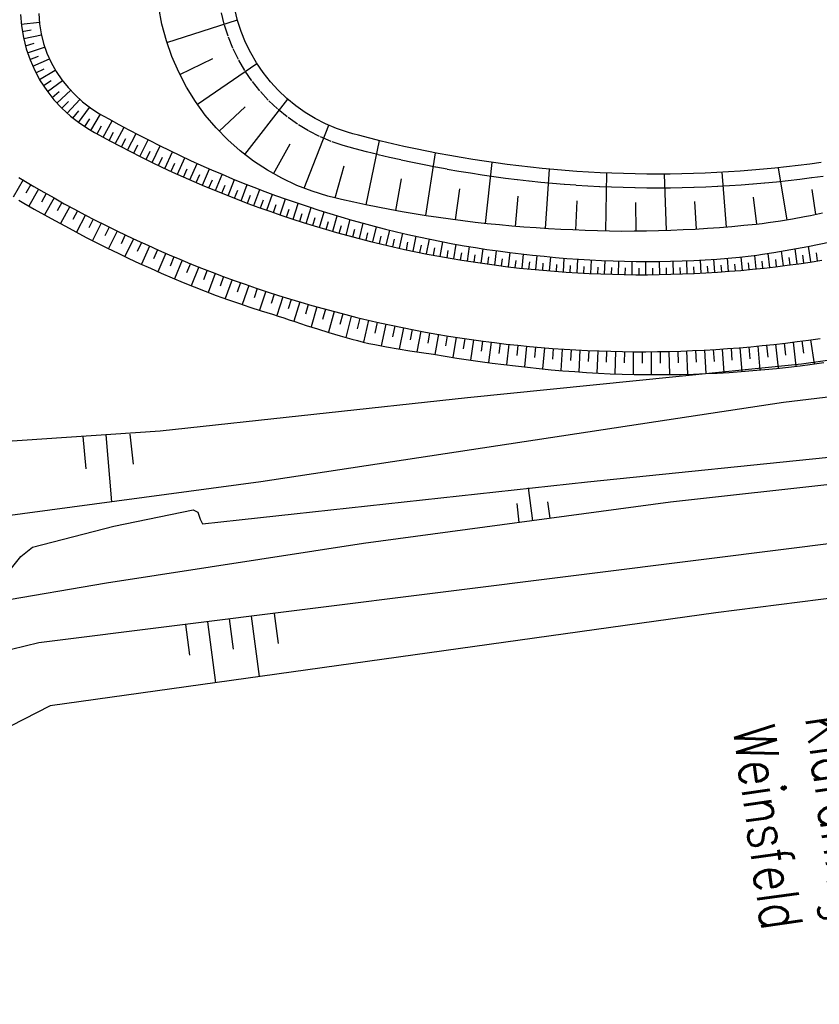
# Model space of a CAD drawing. Extents: x 446388 to 447135, y 445359 to 446567.
# Tile 38 of 80: x 446495 to 446530, y 445891 to 445933. Entities that reach past the tile are written whole.
import ezdxf

# ---------------------------------------------------------------- set-up
doc = ezdxf.new("R2010")
doc.units = 0
doc.header["$LTSCALE"] = 2
doc.header["$MEASUREMENT"] = 0
doc.linetypes.add('AUSGEZOGEN', pattern=[0])
doc.linetypes.add('PUNKTX2', pattern=[0.5, 0.25, -0.25])
for name, color, linetype in [('Bestand', 8, 'CONTINUOUS'), ('DB-Andere_Planungen', 15, 'CONTINUOUS'), ('DB-RRB_41-201c', 15, 'CONTINUOUS'), ('DB-Zufahrt_Sued_RRB_41-201', 15, 'CONTINUOUS'), ('FBRTOP', 250, 'AUSGEZOGEN')]:
    doc.layers.add(name, color=color, linetype=linetype)
doc.styles.add('ROMANS', font='romans.shx', dxfattribs={"width": 0.8})

msp = doc.modelspace()

# ---------------------------------------------------------------- linework, layer by layer
at = {"layer": 'Bestand', "color": 15, "linetype": 'Continuous'}
for p, q in [((446528.967, 445918.145), (446538.821, 445919.57)), ((446514.652, 445916.711), (446528.967, 445918.145)), ((446540.8, 445918), (446528.2, 445916.5)), ((446501.478, 445915.277), (446514.652, 445916.711)), ((446528.2, 445916.5), (446523.197, 445915.734)), ((446523.197, 445915.734), (446505.8, 445913.1)), ((446490.065, 445914.514), (446501.478, 445915.277)), ((446519.8, 445913.1), (446539.5, 445915.1)), ((446536.315, 445913.667), (446523.353, 445912.222)), ((446505.8, 445913.1), (446494.6, 445911.6)), ((446503.3, 445911.3), (446519.8, 445913.1)), ((446549.064, 445912.826), (446525.007, 445909.8)), ((446523.353, 445912.222), (446510.193, 445910.457)), ((446499.5, 445911.2), (446502.9, 445911.9)), ((446502.9, 445911.9), (446503.1, 445911.8)), ((446503.1, 445911.8), (446503.2, 445911.5)), ((446496, 445910.3), (446499.5, 445911.2)), ((446503.2, 445911.5), (446503.3, 445911.3)), ((446495.5, 445909.9), (446496, 445910.3)), ((446510.193, 445910.457), (446499.184, 445908.755)), ((446549.502, 445910.564), (446525.294, 445907.478)), ((446495.1, 445909.4), (446495.5, 445909.9)), ((446525.007, 445909.8), (446496.277, 445906.19)), ((446499.184, 445908.755), (446490.842, 445907.326)), ((446525.294, 445907.478), (446496.762, 445903.497)), ((446505.382, 445907.334), (446505.72, 445904.747)), ((446506.371, 445907.458), (446506.539, 445906.171)), ((446502.564, 445906.98), (446502.735, 445905.667)), ((446503.503, 445907.098), (446503.845, 445904.485)), ((446504.443, 445907.216), (446504.612, 445905.916)), ((446496.277, 445906.19), (446493.012, 445905.398)), ((446496.762, 445903.497), (446495.067, 445902.626))]:
    msp.add_line(p, q, dxfattribs=at)
at = {"layer": 'DB-Andere_Planungen'}
for p, q in [((446498.17, 445915.038), (446498.286, 445913.653)), ((446499.155, 445915.101), (446499.397, 445912.235)), ((446500.18, 445915.137), (446500.325, 445913.853)), ((446517.45, 445911.426), (446517.266, 445912.842)), ((446516.866, 445911.35), (446516.778, 445912.167)), ((446518.19, 445911.541), (446518.1, 445912.231))]:
    msp.add_line(p, q, dxfattribs=at)
at = {"layer": 'DB-RRB_41-201c', "linetype": 'Continuous'}
for p, q in [((446501.555, 445932.702), (446501.42, 445933.417)), ((446504.801, 445932.866), (446504.681, 445933.351)), ((446501.744, 445931.999), (446501.555, 445932.702)), ((446501.769, 445931.922), (446504.793, 445932.895)), ((446504.954, 445932.39), (446504.801, 445932.866)), ((446505.141, 445931.927), (446504.954, 445932.39)), ((446501.985, 445931.314), (446501.744, 445931.999)), ((446505.361, 445931.478), (446505.141, 445931.927)), ((446505.612, 445931.045), (446505.361, 445931.478)), ((446502.274, 445930.649), (446501.985, 445931.314)), ((446502.326, 445930.545), (446503.732, 445931.239)), ((446503.075, 445929.274), (446505.625, 445931.025)), ((446505.893, 445930.632), (446505.612, 445931.045)), ((446502.61, 445930.008), (446502.274, 445930.649)), ((446506.203, 445930.24), (446505.893, 445930.632)), ((446506.541, 445929.871), (446506.203, 445930.24)), ((446502.992, 445929.395), (446502.61, 445930.008)), ((446506.903, 445929.527), (446506.541, 445929.871)), ((446503.415, 445928.812), (446502.992, 445929.395)), ((446505.105, 445927.122), (446506.951, 445929.487)), ((446507.29, 445929.21), (446506.903, 445929.527)), ((446503.879, 445928.263), (446503.415, 445928.812)), ((446504.014, 445928.118), (446505.123, 445929.163)), ((446507.698, 445928.921), (446507.29, 445929.21)), ((446508.126, 445928.662), (446507.698, 445928.921)), ((446508.571, 445928.435), (446508.126, 445928.662)), ((446509.031, 445928.239), (446508.571, 445928.435)), ((446504.38, 445927.749), (446503.879, 445928.263)), ((446507.646, 445925.674), (446508.703, 445928.376)), ((446509.504, 445928.077), (446509.031, 445928.239)), ((446509.744, 445928.009), (446509.504, 445928.077)), ((446509.986, 445927.944), (446509.744, 445928.009)), ((446504.915, 445927.274), (446504.38, 445927.749)), ((446506.331, 445926.299), (446507.054, 445927.585)), ((446510.47, 445927.819), (446509.986, 445927.944)), ((446510.308, 445924.964), (446510.881, 445927.716)), ((446510.955, 445927.698), (446510.47, 445927.819)), ((446511.441, 445927.582), (446510.955, 445927.698)), ((446511.929, 445927.471), (446511.441, 445927.582)), ((446505.482, 445926.84), (446504.915, 445927.274)), ((446512.417, 445927.365), (446511.929, 445927.471)), ((446512.907, 445927.264), (446512.417, 445927.365)), ((446512.86, 445924.501), (446513.285, 445927.19)), ((446513.398, 445927.168), (446512.907, 445927.264)), ((446513.889, 445927.077), (446513.398, 445927.168)), ((446506.077, 445926.448), (446505.482, 445926.84)), ((446514.382, 445926.99), (446513.889, 445927.077)), ((446514.875, 445926.909), (446514.382, 445926.99)), ((446515.369, 445926.832), (446514.875, 445926.909)), ((446515.864, 445926.761), (446515.369, 445926.832)), ((446515.43, 445924.162), (446515.713, 445926.783)), ((446516.359, 445926.694), (446515.864, 445926.761)), ((446516.856, 445926.632), (446516.359, 445926.694)), ((446529.323, 445926.711), (446528.827, 445926.648)), ((446529.818, 445926.779), (446529.323, 445926.711)), ((446506.697, 445926.1), (446506.077, 445926.448)), ((446508.986, 445925.259), (446509.365, 445926.633)), ((446517.352, 445926.576), (446516.856, 445926.632)), ((446517.85, 445926.524), (446517.352, 445926.576)), ((446518.348, 445926.477), (446517.85, 445926.524)), ((446518.003, 445923.948), (446518.168, 445926.494)), ((446518.846, 445926.435), (446518.348, 445926.477)), ((446519.344, 445926.398), (446518.846, 445926.435)), ((446519.843, 445926.367), (446519.344, 445926.398)), ((446520.343, 445926.34), (446519.843, 445926.367)), ((446520.842, 445926.318), (446520.343, 445926.34)), ((446520.588, 445923.839), (446520.63, 445926.327)), ((446521.342, 445926.301), (446520.842, 445926.318)), ((446521.842, 445926.289), (446521.342, 445926.301)), ((446522.342, 445926.282), (446521.842, 445926.289)), ((446522.842, 445926.281), (446522.342, 445926.282)), ((446523.342, 445926.284), (446522.842, 445926.281)), ((446523.178, 445923.858), (446523.093, 445926.282)), ((446523.842, 445926.292), (446523.342, 445926.284)), ((446524.341, 445926.305), (446523.842, 445926.292)), ((446524.841, 445926.323), (446524.341, 445926.305)), ((446525.341, 445926.346), (446524.841, 445926.323)), ((446525.84, 445926.374), (446525.341, 445926.346)), ((446525.755, 445924.007), (446525.565, 445926.359)), ((446526.339, 445926.408), (446525.84, 445926.374)), ((446526.837, 445926.446), (446526.339, 445926.408)), ((446527.335, 445926.489), (446526.837, 445926.446)), ((446527.833, 445926.537), (446527.335, 445926.489)), ((446528.33, 445926.59), (446527.833, 445926.537)), ((446528.354, 445924.313), (446527.988, 445926.553)), ((446528.827, 445926.648), (446528.33, 445926.59)), ((446507.338, 445925.799), (446506.697, 445926.1)), ((446511.581, 445924.718), (446511.83, 445926.078)), ((446507.998, 445925.544), (446507.338, 445925.799)), ((446508.673, 445925.337), (446507.998, 445925.544)), ((446514.142, 445924.316), (446514.319, 445925.644)), ((446529.582, 445924.546), (446529.42, 445925.624)), ((446508.965, 445925.264), (446508.673, 445925.337)), ((446509.258, 445925.195), (446508.965, 445925.264)), ((446509.774, 445925.079), (446509.258, 445925.195)), ((446510.29, 445924.968), (446509.774, 445925.079)), ((446516.715, 445924.04), (446516.827, 445925.331)), ((446519.293, 445923.884), (446519.347, 445925.139)), ((446521.883, 445923.83), (446521.872, 445925.06)), ((446524.467, 445923.916), (446524.398, 445925.11)), ((446527.057, 445924.131), (446526.919, 445925.286)), ((446510.808, 445924.863), (446510.29, 445924.968)), ((446511.327, 445924.764), (446510.808, 445924.863)), ((446511.846, 445924.67), (446511.327, 445924.764)), ((446512.367, 445924.58), (446511.846, 445924.67)), ((446529.864, 445924.607), (446529.608, 445924.551)), ((446512.887, 445924.497), (446512.367, 445924.58)), ((446513.409, 445924.418), (446512.887, 445924.497)), ((446513.931, 445924.344), (446513.409, 445924.418)), ((446514.454, 445924.276), (446513.931, 445924.344)), ((446514.977, 445924.213), (446514.454, 445924.276)), ((446515.5, 445924.155), (446514.977, 445924.213)), ((446527.546, 445924.186), (446527.286, 445924.156)), ((446528.064, 445924.262), (446527.546, 445924.186)), ((446528.58, 445924.354), (446528.064, 445924.262)), ((446529.095, 445924.45), (446528.58, 445924.354)), ((446529.352, 445924.499), (446529.095, 445924.45)), ((446529.608, 445924.551), (446529.352, 445924.499)), ((446516.024, 445924.102), (446515.5, 445924.155)), ((446516.548, 445924.054), (446516.024, 445924.102)), ((446517.073, 445924.011), (446516.548, 445924.054)), ((446517.597, 445923.973), (446517.073, 445924.011)), ((446518.122, 445923.941), (446517.597, 445923.973)), ((446518.647, 445923.913), (446518.122, 445923.941)), ((446519.172, 445923.889), (446518.647, 445923.913)), ((446519.696, 445923.866), (446519.172, 445923.889)), ((446520.221, 445923.848), (446519.696, 445923.866)), ((446520.746, 445923.835), (446520.221, 445923.848)), ((446521.271, 445923.828), (446520.746, 445923.835)), ((446521.796, 445923.829), (446521.271, 445923.828)), ((446522.32, 445923.836), (446521.796, 445923.829)), ((446522.845, 445923.847), (446522.32, 445923.836)), ((446523.369, 445923.864), (446522.845, 445923.847)), ((446523.893, 445923.886), (446523.369, 445923.864)), ((446524.416, 445923.913), (446523.893, 445923.886)), ((446524.939, 445923.946), (446524.416, 445923.913)), ((446525.462, 445923.983), (446524.939, 445923.946)), ((446525.984, 445924.026), (446525.462, 445923.983)), ((446526.505, 445924.074), (446525.984, 445924.026)), ((446527.026, 445924.128), (446526.505, 445924.074)), ((446527.286, 445924.156), (446527.026, 445924.128))]:
    msp.add_line(p, q, dxfattribs=at)
at = {"layer": 'DB-RRB_41-201c', "linetype": 'PUNKTX2'}
for p, q in [((446504.223, 445932.702), (446504.094, 445933.229)), ((446504.39, 445932.186), (446504.223, 445932.702)), ((446504.593, 445931.682), (446504.39, 445932.186)), ((446504.832, 445931.195), (446504.593, 445931.682)), ((446505.104, 445930.726), (446504.832, 445931.195)), ((446505.41, 445930.277), (446505.104, 445930.726)), ((446505.746, 445929.851), (446505.41, 445930.277)), ((446506.113, 445929.451), (446505.746, 445929.851)), ((446506.506, 445929.077), (446506.113, 445929.451)), ((446506.926, 445928.733), (446506.506, 445929.077)), ((446507.369, 445928.419), (446506.926, 445928.733)), ((446507.833, 445928.138), (446507.369, 445928.419)), ((446508.316, 445927.891), (446507.833, 445928.138)), ((446508.816, 445927.679), (446508.316, 445927.891)), ((446509.329, 445927.503), (446508.816, 445927.679)), ((446509.58, 445927.431), (446509.329, 445927.503)), ((446509.832, 445927.364), (446509.58, 445927.431)), ((446510.322, 445927.237), (446509.832, 445927.364)), ((446510.813, 445927.115), (446510.322, 445927.237)), ((446511.305, 445926.998), (446510.813, 445927.115)), ((446511.799, 445926.886), (446511.305, 445926.998)), ((446512.293, 445926.778), (446511.799, 445926.886)), ((446512.789, 445926.676), (446512.293, 445926.778)), ((446513.285, 445926.579), (446512.789, 445926.676)), ((446513.783, 445926.486), (446513.285, 445926.579)), ((446514.281, 445926.399), (446513.783, 445926.486)), ((446514.78, 445926.316), (446514.281, 445926.399)), ((446515.28, 445926.239), (446514.78, 445926.316)), ((446515.781, 445926.166), (446515.28, 445926.239)), ((446516.282, 445926.099), (446515.781, 445926.166)), ((446516.785, 445926.037), (446516.282, 445926.099)), ((446517.287, 445925.979), (446516.785, 445926.037)), ((446517.791, 445925.927), (446517.287, 445925.979)), ((446518.294, 445925.879), (446517.791, 445925.927)), ((446518.799, 445925.837), (446518.294, 445925.879)), ((446526.886, 445925.848), (446526.381, 445925.809)), ((446527.39, 445925.891), (446526.886, 445925.848)), ((446527.894, 445925.94), (446527.39, 445925.891)), ((446528.397, 445925.994), (446527.894, 445925.94)), ((446528.899, 445926.052), (446528.397, 445925.994)), ((446529.401, 445926.116), (446528.899, 445926.052)), ((446529.903, 445926.185), (446529.401, 445926.116)), ((446519.303, 445925.8), (446518.799, 445925.837)), ((446519.808, 445925.768), (446519.303, 445925.8)), ((446520.314, 445925.741), (446519.808, 445925.768)), ((446520.819, 445925.718), (446520.314, 445925.741)), ((446521.325, 445925.701), (446520.819, 445925.718)), ((446521.831, 445925.689), (446521.325, 445925.701)), ((446522.337, 445925.682), (446521.831, 445925.689)), ((446522.843, 445925.681), (446522.337, 445925.682)), ((446523.349, 445925.684), (446522.843, 445925.681)), ((446523.854, 445925.692), (446523.349, 445925.684)), ((446524.36, 445925.705), (446523.854, 445925.692)), ((446524.866, 445925.724), (446524.36, 445925.705)), ((446525.371, 445925.747), (446524.866, 445925.724)), ((446525.877, 445925.776), (446525.371, 445925.747)), ((446526.381, 445925.809), (446525.877, 445925.776))]:
    msp.add_line(p, q, dxfattribs=at)
at = {"layer": 'DB-Zufahrt_Sued_RRB_41-201', "linetype": 'Continuous'}
for p, q in [((446495.496, 445933.127), (446495.536, 445932.629)), ((446496.285, 445933.158), (446496.312, 445932.724)), ((446495.527, 445932.709), (446496.306, 445932.793)), ((446495.536, 445932.629), (446495.618, 445932.136)), ((446496.312, 445932.724), (446496.378, 445932.294)), ((446495.57, 445932.397), (446495.954, 445932.46)), ((446495.629, 445932.087), (446496.386, 445932.256)), ((446496.378, 445932.294), (446496.482, 445931.872)), ((446495.618, 445932.136), (446495.74, 445931.651)), ((446495.704, 445931.78), (446496.076, 445931.886)), ((446496.482, 445931.872), (446496.623, 445931.46)), ((446495.74, 445931.651), (446495.903, 445931.178)), ((446495.793, 445931.482), (446496.526, 445931.727)), ((446496.623, 445931.46), (446496.802, 445931.063)), ((446495.898, 445931.189), (446496.259, 445931.328)), ((446495.903, 445931.178), (446496.104, 445930.721)), ((446496.019, 445930.903), (446496.729, 445931.214)), ((446496.802, 445931.063), (446497.016, 445930.685)), ((446496.104, 445930.721), (446496.342, 445930.282)), ((446496.156, 445930.619), (446496.503, 445930.795)), ((446496.307, 445930.342), (446496.985, 445930.736)), ((446497.016, 445930.685), (446497.262, 445930.327)), ((446496.342, 445930.282), (446496.616, 445929.864)), ((446496.473, 445930.074), (446496.802, 445930.291)), ((446496.652, 445929.815), (446497.292, 445930.288)), ((446497.262, 445930.327), (446497.537, 445929.992)), ((446496.616, 445929.864), (446496.925, 445929.47)), ((446496.845, 445929.565), (446497.154, 445929.821)), ((446497.052, 445929.326), (446497.643, 445929.875)), ((446497.537, 445929.992), (446497.832, 445929.676)), ((446497.832, 445929.676), (446498.149, 445929.38)), ((446496.925, 445929.47), (446497.264, 445929.103)), ((446497.267, 445929.1), (446497.55, 445929.388)), ((446497.494, 445928.887), (446498.031, 445929.484)), ((446498.149, 445929.38), (446498.492, 445929.116)), ((446497.264, 445929.103), (446497.633, 445928.766)), ((446497.733, 445928.685), (446497.986, 445928.996)), ((446497.984, 445928.494), (446498.456, 445929.142)), ((446498.492, 445929.116), (446498.855, 445928.88)), ((446498.508, 445928.156), (446498.917, 445928.844)), ((446498.855, 445928.88), (446499.062, 445928.762)), ((446497.633, 445928.766), (446498.029, 445928.461)), ((446498.029, 445928.461), (446498.449, 445928.19)), ((446498.244, 445928.317), (446498.462, 445928.653)), ((446499.035, 445927.864), (446499.418, 445928.568)), ((446499.062, 445928.762), (446499.272, 445928.647)), ((446499.272, 445928.647), (446499.704, 445928.413)), ((446499.704, 445928.413), (446500.139, 445928.184)), ((446498.449, 445928.19), (446498.666, 445928.066)), ((446498.666, 445928.066), (446498.885, 445927.946)), ((446498.773, 445928.007), (446498.969, 445928.356)), ((446499.296, 445927.723), (446499.485, 445928.076)), ((446499.557, 445927.583), (446499.932, 445928.293)), ((446500.082, 445927.309), (446500.448, 445928.022)), ((446500.139, 445928.184), (446500.574, 445927.956)), ((446498.885, 445927.946), (446499.325, 445927.707)), ((446499.325, 445927.707), (446499.766, 445927.473)), ((446499.819, 445927.445), (446500.004, 445927.801)), ((446500.574, 445927.956), (446501.011, 445927.729)), ((446500.609, 445927.042), (446500.966, 445927.752)), ((446501.011, 445927.729), (446501.45, 445927.507)), ((446499.766, 445927.473), (446500.21, 445927.243)), ((446500.21, 445927.243), (446500.657, 445927.018)), ((446500.345, 445927.175), (446500.526, 445927.531)), ((446500.876, 445926.91), (446501.05, 445927.265)), ((446501.142, 445926.78), (446501.484, 445927.49)), ((446501.45, 445927.507), (446501.891, 445927.29)), ((446501.677, 445926.525), (446502.007, 445927.234)), ((446501.891, 445927.29), (446502.335, 445927.077)), ((446500.657, 445927.018), (446501.106, 445926.797)), ((446501.106, 445926.797), (446501.557, 445926.582)), ((446501.411, 445926.651), (446501.578, 445927.007)), ((446501.946, 445926.4), (446502.108, 445926.754)), ((446502.215, 445926.278), (446502.534, 445926.984)), ((446502.335, 445927.077), (446502.78, 445926.869)), ((446502.756, 445926.036), (446503.063, 445926.739)), ((446502.78, 445926.869), (446503.228, 445926.665)), ((446501.557, 445926.582), (446502.01, 445926.371)), ((446502.01, 445926.371), (446502.465, 445926.164)), ((446502.485, 445926.156), (446502.641, 445926.508)), ((446503.228, 445926.665), (446503.678, 445926.466)), ((446503.298, 445925.802), (446503.597, 445926.502)), ((446503.678, 445926.466), (446504.131, 445926.272)), ((446503.845, 445925.573), (446504.132, 445926.271)), ((446504.131, 445926.272), (446504.585, 445926.082)), ((446495.601, 445926.029), (446495.182, 445925.294)), ((446495.418, 445926.135), (446495.634, 445926.01)), ((446495.634, 445926.01), (446496.064, 445925.754)), ((446502.465, 445926.164), (446502.923, 445925.963)), ((446502.923, 445925.963), (446503.383, 445925.766)), ((446503.026, 445925.918), (446503.178, 445926.269)), ((446503.571, 445925.687), (446503.718, 445926.036)), ((446504.395, 445925.352), (446504.669, 445926.048)), ((446504.585, 445926.082), (446505.041, 445925.897)), ((446505.041, 445925.897), (446505.499, 445925.717)), ((446495.936, 445925.83), (446495.724, 445925.467)), ((446496.266, 445925.636), (446495.848, 445924.913)), ((446496.064, 445925.754), (446496.496, 445925.503)), ((446496.598, 445925.445), (446496.392, 445925.085)), ((446496.496, 445925.503), (446496.931, 445925.257)), ((446503.383, 445925.766), (446503.844, 445925.574)), ((446503.844, 445925.574), (446504.308, 445925.386)), ((446504.12, 445925.462), (446504.26, 445925.81)), ((446504.672, 445925.244), (446504.805, 445925.591)), ((446504.947, 445925.138), (446505.21, 445925.83)), ((446505.499, 445925.717), (446505.959, 445925.542)), ((446505.501, 445924.93), (446505.754, 445925.62)), ((446505.959, 445925.542), (446506.421, 445925.371)), ((446495.419, 445925.159), (446495.639, 445925.031)), ((446495.639, 445925.031), (446496.082, 445924.782)), ((446496.93, 445925.257), (446496.527, 445924.538)), ((446496.931, 445925.257), (446497.368, 445925.014)), ((446497.264, 445925.071), (446497.065, 445924.71)), ((446497.368, 445925.014), (446497.808, 445924.776)), ((446504.308, 445925.386), (446504.773, 445925.204)), ((446504.773, 445925.204), (446505.241, 445925.026)), ((446505.224, 445925.033), (446505.353, 445925.378)), ((446505.241, 445925.026), (446505.71, 445924.853)), ((446505.779, 445924.829), (446505.903, 445925.173)), ((446506.058, 445924.729), (446506.3, 445925.416)), ((446506.421, 445925.371), (446506.885, 445925.206)), ((446506.616, 445924.535), (446506.85, 445925.218)), ((446506.885, 445925.206), (446507.351, 445925.045)), ((446507.178, 445924.348), (446507.401, 445925.028)), ((446507.351, 445925.045), (446507.818, 445924.889)), ((446496.082, 445924.782), (446496.527, 445924.538)), ((446497.6, 445924.888), (446497.205, 445924.161)), ((446497.937, 445924.707), (446497.741, 445924.342)), ((446497.808, 445924.776), (446498.249, 445924.542)), ((446505.71, 445924.853), (446506.181, 445924.686)), ((446506.181, 445924.686), (446506.654, 445924.523)), ((446506.337, 445924.632), (446506.456, 445924.974)), ((446506.897, 445924.441), (446507.011, 445924.782)), ((446507.46, 445924.258), (446507.568, 445924.596)), ((446507.741, 445924.169), (446507.955, 445924.844)), ((446507.818, 445924.889), (446508.287, 445924.737)), ((446508.287, 445924.737), (446508.757, 445924.59)), ((446508.307, 445923.995), (446508.51, 445924.667)), ((446508.757, 445924.59), (446509.229, 445924.447)), ((446496.527, 445924.538), (446496.971, 445924.29)), ((446496.971, 445924.29), (446497.416, 445924.046)), ((446498.274, 445924.529), (446497.888, 445923.793)), ((446498.249, 445924.542), (446498.694, 445924.312)), ((446498.614, 445924.353), (446498.423, 445923.983)), ((446498.955, 445924.18), (446498.577, 445923.435)), ((446498.694, 445924.312), (446499.14, 445924.087)), ((446506.654, 445924.523), (446507.128, 445924.364)), ((446507.128, 445924.364), (446507.604, 445924.211)), ((446507.604, 445924.211), (446508.081, 445924.063)), ((446508.024, 445924.081), (446508.128, 445924.418)), ((446508.591, 445923.911), (446508.69, 445924.246)), ((446508.875, 445923.829), (446509.068, 445924.495)), ((446509.229, 445924.447), (446509.702, 445924.309)), ((446509.446, 445923.67), (446509.627, 445924.331)), ((446509.702, 445924.309), (446510.177, 445924.176)), ((446510.02, 445923.516), (446510.186, 445924.173)), ((446510.177, 445924.176), (446510.653, 445924.048)), ((446497.416, 445924.046), (446497.864, 445923.805)), ((446497.864, 445923.805), (446498.314, 445923.569)), ((446499.295, 445924.01), (446499.11, 445923.634)), ((446499.14, 445924.087), (446499.588, 445923.866)), ((446499.638, 445923.842), (446499.271, 445923.086)), ((446499.588, 445923.866), (446500.039, 445923.649)), ((446508.081, 445924.063), (446508.56, 445923.92)), ((446508.56, 445923.92), (446509.041, 445923.782)), ((446509.041, 445923.782), (446509.523, 445923.648)), ((446509.159, 445923.749), (446509.254, 445924.08)), ((446509.732, 445923.593), (446509.819, 445923.922)), ((446510.307, 445923.444), (446510.387, 445923.771)), ((446510.593, 445923.372), (446510.751, 445924.023)), ((446510.653, 445924.048), (446511.131, 445923.926)), ((446511.131, 445923.926), (446511.61, 445923.809)), ((446511.167, 445923.234), (446511.317, 445923.88)), ((446511.61, 445923.809), (446512.09, 445923.696)), ((446511.744, 445923.103), (446511.884, 445923.744)), ((446498.314, 445923.569), (446498.766, 445923.338)), ((446498.766, 445923.338), (446499.221, 445923.11)), ((446499.983, 445923.676), (446499.801, 445923.296)), ((446500.329, 445923.513), (446499.97, 445922.747)), ((446500.039, 445923.649), (446500.492, 445923.437)), ((446500.492, 445923.437), (446500.946, 445923.229)), ((446500.674, 445923.353), (446500.498, 445922.967)), ((446509.523, 445923.648), (446510.006, 445923.52)), ((446510.006, 445923.52), (446510.491, 445923.397)), ((446510.491, 445923.397), (446510.977, 445923.278)), ((446510.88, 445923.302), (446510.957, 445923.626)), ((446511.455, 445923.167), (446511.528, 445923.489)), ((446512.033, 445923.04), (446512.101, 445923.359)), ((446512.09, 445923.696), (446512.571, 445923.589)), ((446512.323, 445922.979), (446512.453, 445923.615)), ((446512.571, 445923.589), (446513.054, 445923.487)), ((446512.902, 445922.862), (446513.024, 445923.493)), ((446513.054, 445923.487), (446513.538, 445923.39)), ((446513.484, 445922.752), (446513.596, 445923.379)), ((446513.538, 445923.39), (446514.023, 445923.298)), ((446529.73, 445923.278), (446530.212, 445923.38)), ((446499.221, 445923.11), (446499.677, 445922.887)), ((446501.022, 445923.195), (446500.674, 445922.418)), ((446500.946, 445923.229), (446501.403, 445923.025)), ((446501.371, 445923.04), (446501.199, 445922.649)), ((446501.403, 445923.025), (446501.862, 445922.826)), ((446510.977, 445923.278), (446511.464, 445923.165)), ((446511.464, 445923.165), (446511.952, 445923.057)), ((446511.952, 445923.057), (446512.441, 445922.954)), ((446512.441, 445922.954), (446512.931, 445922.856)), ((446512.612, 445922.92), (446512.675, 445923.237)), ((446513.193, 445922.807), (446513.251, 445923.121)), ((446513.775, 445922.7), (446513.829, 445923.012)), ((446514.023, 445923.298), (446514.508, 445923.212)), ((446514.066, 445922.65), (446514.17, 445923.272)), ((446514.358, 445922.601), (446514.408, 445922.911)), ((446514.508, 445923.212), (446514.995, 445923.131)), ((446514.65, 445922.555), (446514.745, 445923.172)), ((446514.995, 445923.131), (446515.483, 445923.056)), ((446515.235, 445922.466), (446515.321, 445923.08)), ((446515.483, 445923.056), (446515.972, 445922.986)), ((446515.82, 445922.385), (446515.899, 445922.996)), ((446515.972, 445922.986), (446516.461, 445922.921)), ((446516.407, 445922.311), (446516.477, 445922.919)), ((446516.461, 445922.921), (446516.951, 445922.862)), ((446527.3, 445922.846), (446527.788, 445922.922)), ((446527.788, 445922.922), (446528.275, 445923.003)), ((446528.197, 445922.354), (446528.119, 445922.977)), ((446528.275, 445923.003), (446528.761, 445923.09)), ((446528.782, 445922.432), (446528.695, 445923.078)), ((446528.761, 445923.09), (446529.246, 445923.181)), ((446529.246, 445923.181), (446529.73, 445923.278)), ((446529.368, 445922.517), (446529.268, 445923.186)), ((446529.66, 445922.562), (446529.607, 445922.903)), ((446499.677, 445922.887), (446500.136, 445922.668)), ((446500.136, 445922.668), (446500.597, 445922.454)), ((446501.722, 445922.887), (446501.382, 445922.1)), ((446501.862, 445922.826), (446502.322, 445922.632)), ((446502.072, 445922.738), (446501.905, 445922.341)), ((446502.424, 445922.59), (446502.095, 445921.792)), ((446502.322, 445922.632), (446502.785, 445922.442)), ((446512.931, 445922.856), (446513.423, 445922.763)), ((446513.423, 445922.763), (446513.915, 445922.675)), ((446513.915, 445922.675), (446514.408, 445922.593)), ((446514.408, 445922.593), (446514.902, 445922.515)), ((446514.902, 445922.515), (446515.397, 445922.443)), ((446514.942, 445922.509), (446514.988, 445922.817)), ((446515.527, 445922.425), (446515.569, 445922.731)), ((446516.114, 445922.348), (446516.151, 445922.652)), ((446516.701, 445922.277), (446516.734, 445922.581)), ((446516.951, 445922.862), (446517.442, 445922.809)), ((446516.994, 445922.245), (446517.057, 445922.85)), ((446517.289, 445922.214), (446517.318, 445922.516)), ((446517.442, 445922.809), (446517.933, 445922.76)), ((446517.582, 445922.186), (446517.638, 445922.789)), ((446517.933, 445922.76), (446518.425, 445922.713)), ((446518.172, 445922.134), (446518.219, 445922.733)), ((446518.425, 445922.713), (446518.917, 445922.671)), ((446518.762, 445922.088), (446518.8, 445922.681)), ((446518.917, 445922.671), (446519.41, 445922.634)), ((446519.35, 445922.05), (446519.384, 445922.636)), ((446519.41, 445922.634), (446519.903, 445922.603)), ((446519.903, 445922.603), (446520.396, 445922.578)), ((446519.939, 445922.02), (446519.968, 445922.6)), ((446520.396, 445922.578), (446520.89, 445922.558)), ((446520.529, 445921.997), (446520.551, 445922.572)), ((446520.89, 445922.558), (446521.383, 445922.543)), ((446521.121, 445921.981), (446521.134, 445922.55)), ((446521.383, 445922.543), (446521.877, 445922.534)), ((446521.712, 445921.972), (446521.717, 445922.537)), ((446521.877, 445922.534), (446522.372, 445922.531)), ((446522.303, 445921.971), (446522.302, 445922.531)), ((446522.372, 445922.531), (446522.866, 445922.535)), ((446522.866, 445922.535), (446523.36, 445922.545)), ((446522.895, 445921.976), (446522.885, 445922.536)), ((446523.36, 445922.545), (446523.854, 445922.561)), ((446523.485, 445921.99), (446523.469, 445922.548)), ((446523.854, 445922.561), (446524.348, 445922.582)), ((446524.075, 445922.01), (446524.053, 445922.569)), ((446524.348, 445922.582), (446524.841, 445922.608)), ((446524.666, 445922.037), (446524.636, 445922.597)), ((446524.841, 445922.608), (446525.334, 445922.641)), ((446525.257, 445922.072), (446525.218, 445922.633)), ((446525.334, 445922.641), (446525.827, 445922.678)), ((446525.846, 445922.114), (446525.801, 445922.676)), ((446525.827, 445922.678), (446526.319, 445922.721)), ((446526.319, 445922.721), (446526.81, 445922.776)), ((446526.434, 445922.163), (446526.384, 445922.728)), ((446526.727, 445922.19), (446526.701, 445922.475)), ((446526.81, 445922.776), (446527.055, 445922.81)), ((446527.021, 445922.219), (446526.965, 445922.797)), ((446527.055, 445922.81), (446527.3, 445922.846)), ((446527.315, 445922.25), (446527.285, 445922.545)), ((446527.609, 445922.283), (446527.543, 445922.884)), ((446527.903, 445922.317), (446527.867, 445922.623)), ((446528.489, 445922.392), (446528.448, 445922.709)), ((446528.853, 445922.441), (446529.347, 445922.513)), ((446529.075, 445922.474), (446529.028, 445922.802)), ((446529.347, 445922.513), (446529.841, 445922.591)), ((446500.597, 445922.454), (446501.059, 445922.244)), ((446501.059, 445922.244), (446501.524, 445922.038)), ((446502.778, 445922.445), (446502.615, 445922.043)), ((446502.785, 445922.442), (446503.249, 445922.256)), ((446503.132, 445922.303), (446502.812, 445921.495)), ((446503.249, 445922.256), (446503.715, 445922.075)), ((446503.487, 445922.164), (446503.33, 445921.756)), ((446503.715, 445922.075), (446504.183, 445921.899)), ((446515.397, 445922.443), (446515.892, 445922.376)), ((446515.892, 445922.376), (446516.388, 445922.313)), ((446516.388, 445922.313), (446516.885, 445922.256)), ((446516.885, 445922.256), (446517.382, 445922.205)), ((446517.382, 445922.205), (446517.88, 445922.158)), ((446517.877, 445922.158), (446517.903, 445922.46)), ((446517.88, 445922.158), (446518.378, 445922.116)), ((446518.378, 445922.116), (446518.877, 445922.08)), ((446518.467, 445922.11), (446518.488, 445922.408)), ((446518.877, 445922.08), (446519.376, 445922.049)), ((446519.056, 445922.069), (446519.074, 445922.363)), ((446519.645, 445922.035), (446519.66, 445922.326)), ((446520.235, 445922.008), (446520.247, 445922.296)), ((446520.825, 445921.988), (446520.834, 445922.274)), ((446521.417, 445921.976), (446521.421, 445922.259)), ((446522.007, 445921.971), (446522.009, 445922.252)), ((446522.599, 445921.973), (446522.596, 445922.252)), ((446523.19, 445921.982), (446523.184, 445922.262)), ((446523.781, 445921.999), (446523.771, 445922.278)), ((446524.371, 445922.022), (446524.358, 445922.302)), ((446524.873, 445922.048), (446525.372, 445922.079)), ((446524.962, 445922.054), (446524.944, 445922.334)), ((446525.372, 445922.079), (446525.871, 445922.115)), ((446525.551, 445922.092), (446525.531, 445922.373)), ((446525.871, 445922.115), (446526.369, 445922.157)), ((446526.14, 445922.138), (446526.116, 445922.419)), ((446526.369, 445922.157), (446526.867, 445922.203)), ((446526.867, 445922.203), (446527.364, 445922.255)), ((446527.364, 445922.255), (446527.861, 445922.312)), ((446527.861, 445922.312), (446528.357, 445922.374)), ((446528.357, 445922.374), (446528.853, 445922.441)), ((446501.524, 445922.038), (446501.991, 445921.836)), ((446501.991, 445921.836), (446502.46, 445921.639)), ((446502.46, 445921.639), (446502.93, 445921.447)), ((446503.842, 445922.027), (446503.537, 445921.209)), ((446504.2, 445921.892), (446504.05, 445921.484)), ((446504.183, 445921.899), (446504.653, 445921.727)), ((446504.559, 445921.761), (446504.266, 445920.945)), ((446504.653, 445921.727), (446505.124, 445921.559)), ((446504.918, 445921.632), (446504.775, 445921.224)), ((446519.376, 445922.049), (446519.875, 445922.023)), ((446519.875, 445922.023), (446520.375, 445922.002)), ((446520.375, 445922.002), (446520.875, 445921.986)), ((446520.875, 445921.986), (446521.375, 445921.976)), ((446521.375, 445921.976), (446521.874, 445921.971)), ((446521.874, 445921.971), (446522.374, 445921.971)), ((446522.374, 445921.971), (446522.874, 445921.976)), ((446522.874, 445921.976), (446523.374, 445921.986)), ((446523.374, 445921.986), (446523.874, 445922.002)), ((446523.874, 445922.002), (446524.374, 445922.022)), ((446524.374, 445922.022), (446524.873, 445922.048)), ((446502.93, 445921.447), (446503.403, 445921.259)), ((446503.403, 445921.259), (446503.88, 445921.083)), ((446505.279, 445921.506), (446505, 445920.691)), ((446505.124, 445921.559), (446505.596, 445921.396)), ((446505.642, 445921.381), (446505.504, 445920.975)), ((446505.596, 445921.396), (446506.071, 445921.238)), ((446506.006, 445921.26), (446505.734, 445920.449)), ((446506.071, 445921.238), (446506.547, 445921.085)), ((446503.88, 445921.083), (446504.359, 445920.912)), ((446504.359, 445920.912), (446504.839, 445920.745)), ((446506.369, 445921.142), (446506.236, 445920.737)), ((446506.732, 445921.027), (446506.475, 445920.216)), ((446506.547, 445921.085), (446507.024, 445920.936)), ((446507.097, 445920.913), (446506.971, 445920.506)), ((446507.024, 445920.936), (446507.503, 445920.791)), ((446507.463, 445920.803), (446507.213, 445919.973)), ((446507.503, 445920.791), (446507.983, 445920.652)), ((446504.839, 445920.745), (446505.321, 445920.583)), ((446505.321, 445920.583), (446505.804, 445920.426)), ((446505.804, 445920.426), (446506.289, 445920.274)), ((446507.83, 445920.696), (446507.705, 445920.274)), ((446508.196, 445920.592), (446507.952, 445919.732)), ((446507.983, 445920.652), (446508.464, 445920.517)), ((446508.564, 445920.49), (446508.443, 445920.053)), ((446508.464, 445920.517), (446508.947, 445920.386)), ((446508.933, 445920.39), (446508.694, 445919.503)), ((446508.947, 445920.386), (446509.431, 445920.261)), ((446506.289, 445920.274), (446506.532, 445920.199)), ((446506.532, 445920.199), (446506.774, 445920.122)), ((446506.774, 445920.122), (446507.015, 445920.041)), ((446507.015, 445920.041), (446507.256, 445919.958)), ((446507.256, 445919.958), (446507.739, 445919.8)), ((446509.303, 445920.294), (446509.184, 445919.843)), ((446509.431, 445920.261), (446509.916, 445920.14)), ((446509.672, 445920.2), (446509.441, 445919.285)), ((446509.916, 445920.14), (446510.402, 445920.023)), ((446510.041, 445920.11), (446509.929, 445919.644)), ((446510.413, 445920.021), (446510.191, 445919.077)), ((446510.402, 445920.023), (446510.89, 445919.912)), ((446507.739, 445919.8), (446508.225, 445919.646)), ((446508.225, 445919.646), (446508.711, 445919.497)), ((446510.785, 445919.936), (446510.678, 445919.465)), ((446510.89, 445919.912), (446511.378, 445919.805)), ((446511.158, 445919.853), (446510.951, 445918.921)), ((446511.378, 445919.805), (446511.868, 445919.703)), ((446511.531, 445919.773), (446511.433, 445919.313)), ((446511.905, 445919.696), (446511.717, 445918.786)), ((446511.868, 445919.703), (446512.358, 445919.606)), ((446512.28, 445919.621), (446512.19, 445919.172)), ((446512.358, 445919.606), (446512.849, 445919.513)), ((446512.655, 445919.55), (446512.484, 445918.662)), ((446508.711, 445919.497), (446509.2, 445919.353)), ((446509.2, 445919.353), (446509.69, 445919.214)), ((446509.69, 445919.214), (446509.935, 445919.145)), ((446509.935, 445919.145), (446510.181, 445919.08)), ((446512.849, 445919.513), (446513.342, 445919.426)), ((446513.029, 445919.481), (446512.949, 445919.043)), ((446513.406, 445919.415), (446513.253, 445918.549)), ((446513.342, 445919.426), (446513.835, 445919.343)), ((446513.782, 445919.351), (446513.71, 445918.921)), ((446513.835, 445919.343), (446514.329, 445919.265)), ((446514.16, 445919.291), (446514.02, 445918.428)), ((446514.329, 445919.265), (446514.823, 445919.191)), ((446514.536, 445919.234), (446514.47, 445918.8)), ((446514.914, 445919.179), (446514.788, 445918.309)), ((446514.823, 445919.191), (446515.318, 445919.123)), ((446515.293, 445919.126), (446515.232, 445918.69)), ((446515.318, 445919.123), (446515.814, 445919.059)), ((446528.284, 445919.039), (446528.78, 445919.101)), ((446528.78, 445919.101), (446529.275, 445919.168)), ((446528.984, 445919.129), (446529.053, 445918.612)), ((446529.275, 445919.168), (446529.77, 445919.24)), ((446529.36, 445919.18), (446529.509, 445918.146)), ((446510.181, 445919.08), (446510.43, 445919.023)), ((446510.43, 445919.023), (446510.679, 445918.972)), ((446510.679, 445918.972), (446511.181, 445918.88)), ((446511.181, 445918.88), (446511.682, 445918.792)), ((446511.682, 445918.792), (446512.185, 445918.709)), ((446512.185, 445918.709), (446512.688, 445918.631)), ((446515.672, 445919.077), (446515.557, 445918.202)), ((446515.814, 445919.059), (446516.311, 445919)), ((446516.05, 445919.031), (446515.996, 445918.592)), ((446516.311, 445919), (446516.808, 445918.946)), ((446516.428, 445918.987), (446516.33, 445918.106)), ((446516.808, 445918.946), (446516.761, 445918.503)), ((446516.808, 445918.946), (446517.305, 445918.897)), ((446517.188, 445918.908), (446517.101, 445918.015)), ((446517.305, 445918.897), (446517.804, 445918.852)), ((446517.568, 445918.873), (446517.527, 445918.422)), ((446517.804, 445918.852), (446518.302, 445918.813)), ((446517.948, 445918.841), (446517.874, 445917.932)), ((446518.329, 445918.811), (446518.294, 445918.353)), ((446518.302, 445918.813), (446518.801, 445918.778)), ((446518.71, 445918.784), (446518.647, 445917.861)), ((446518.801, 445918.778), (446519.3, 445918.748)), ((446519.091, 445918.76), (446519.062, 445918.296)), ((446519.3, 445918.748), (446519.799, 445918.723)), ((446519.471, 445918.739), (446519.422, 445917.803)), ((446519.799, 445918.723), (446520.299, 445918.703)), ((446519.853, 445918.721), (446519.831, 445918.249)), ((446520.234, 445918.705), (446520.197, 445917.756)), ((446520.299, 445918.703), (446520.799, 445918.687)), ((446520.616, 445918.693), (446520.601, 445918.216)), ((446520.799, 445918.687), (446521.298, 445918.677)), ((446520.997, 445918.683), (446520.974, 445917.722)), ((446521.298, 445918.677), (446521.798, 445918.671)), ((446521.379, 445918.676), (446521.37, 445918.193)), ((446522.298, 445918.67), (446522.798, 445918.674)), ((446522.798, 445918.674), (446523.298, 445918.683)), ((446522.905, 445918.676), (446522.911, 445918.183)), ((446523.286, 445918.683), (446523.305, 445917.692)), ((446523.298, 445918.683), (446523.798, 445918.697)), ((446523.666, 445918.693), (446523.681, 445918.195)), ((446523.798, 445918.697), (446524.298, 445918.716)), ((446524.045, 445918.706), (446524.086, 445917.706)), ((446524.298, 445918.716), (446524.797, 445918.739)), ((446524.425, 445918.722), (446524.45, 445918.22)), ((446524.797, 445918.739), (446525.296, 445918.768)), ((446524.807, 445918.74), (446524.863, 445917.732)), ((446525.188, 445918.761), (446525.22, 445918.256)), ((446525.296, 445918.768), (446525.795, 445918.801)), ((446525.569, 445918.786), (446525.639, 445917.771)), ((446525.795, 445918.801), (446526.294, 445918.839)), ((446525.949, 445918.812), (446525.988, 445918.304)), ((446526.294, 445918.839), (446526.792, 445918.882)), ((446526.33, 445918.842), (446526.415, 445917.822)), ((446526.71, 445918.875), (446526.756, 445918.363)), ((446526.792, 445918.882), (446527.29, 445918.929)), ((446527.091, 445918.91), (446527.189, 445917.885)), ((446527.29, 445918.929), (446527.787, 445918.982)), ((446527.469, 445918.948), (446527.523, 445918.434)), ((446527.787, 445918.982), (446528.284, 445919.039)), ((446527.849, 445918.989), (446527.963, 445917.96)), ((446528.229, 445919.033), (446528.289, 445918.517)), ((446528.608, 445919.08), (446528.734, 445918.047)), ((446512.688, 445918.631), (446513.191, 445918.558)), ((446513.191, 445918.558), (446513.694, 445918.481)), ((446513.694, 445918.481), (446514.196, 445918.399)), ((446514.196, 445918.399), (446514.699, 445918.322)), ((446514.699, 445918.322), (446515.202, 445918.25)), ((446521.761, 445918.672), (446521.75, 445917.7)), ((446521.798, 445918.671), (446522.298, 445918.67)), ((446522.143, 445918.671), (446522.14, 445918.182)), ((446522.523, 445918.672), (446522.528, 445917.69)), ((446515.202, 445918.25), (446515.706, 445918.182)), ((446515.706, 445918.182), (446516.211, 445918.12)), ((446516.211, 445918.12), (446516.716, 445918.06)), ((446516.716, 445918.06), (446517.221, 445918.001)), ((446517.221, 445918.001), (446517.727, 445917.946)), ((446517.727, 445917.946), (446518.234, 445917.897)), ((446518.234, 445917.897), (446518.741, 445917.853)), ((446518.741, 445917.853), (446519.248, 445917.815)), ((446526.377, 445917.819), (446526.885, 445917.858)), ((446526.885, 445917.858), (446527.393, 445917.903)), ((446527.393, 445917.903), (446527.901, 445917.953)), ((446527.901, 445917.953), (446528.408, 445918.008)), ((446528.408, 445918.008), (446528.914, 445918.069)), ((446528.914, 445918.069), (446529.42, 445918.134)), ((446529.42, 445918.134), (446529.925, 445918.205)), ((446519.248, 445917.815), (446519.757, 445917.781)), ((446519.757, 445917.781), (446520.265, 445917.753)), ((446520.265, 445917.753), (446520.774, 445917.729)), ((446520.774, 445917.729), (446521.283, 445917.712)), ((446521.283, 445917.712), (446521.792, 445917.699)), ((446521.792, 445917.699), (446522.302, 445917.691)), ((446522.302, 445917.691), (446522.811, 445917.689)), ((446522.811, 445917.689), (446523.321, 445917.692)), ((446523.321, 445917.692), (446523.83, 445917.7)), ((446523.83, 445917.7), (446524.34, 445917.713)), ((446524.34, 445917.713), (446524.849, 445917.732)), ((446524.849, 445917.732), (446525.359, 445917.756)), ((446525.359, 445917.756), (446525.868, 445917.785)), ((446525.868, 445917.785), (446526.377, 445917.819))]:
    msp.add_line(p, q, dxfattribs=at)
at = {"layer": 'FBRTOP'}
msp.add_lwpolyline([(446576.449, 446163.728, -0.000132), (446578.343, 446150.384, -0.000157), (446579.926, 446139.19, -0.000509), (446581.889, 446125.17, 0.000658), (446583.412, 446114.317, 0.000059), (446585.17, 446101.916, 0.000061), (446586.887, 446089.829, 0.000001), (446588.957, 446075.27, 0.000001), (446590.43, 446064.906, 0.000008), (446592.183, 446052.577, -0.000007), (446593.936, 446040.247, -0.00042), (446595.406, 446029.844, 0.000308), (446597.407, 446015.661, 0.000387), (446598.701, 446006.581, -0.000225), (446600.926, 445991.002, -0.000119), (446601.235, 445988.828, -0.000144)], format="xyb", dxfattribs=at)

# ---------------------------------------------------------------- texts
at = {"layer": 'DB-Andere_Planungen', "linetype": 'Continuous', "style": 'ROMANS', "width": 0.8}
for s, oblique, p in [('Kläranlage', 0, (446529.117, 445903.016)), ('Weinsfeld', 360, (446526.027, 445902.537))]:
    msp.add_text(s, height=1.8, rotation=278.1012, dxfattribs=dict(at, oblique=oblique)).set_placement(p)

doc.saveas('drawing.dxf')
